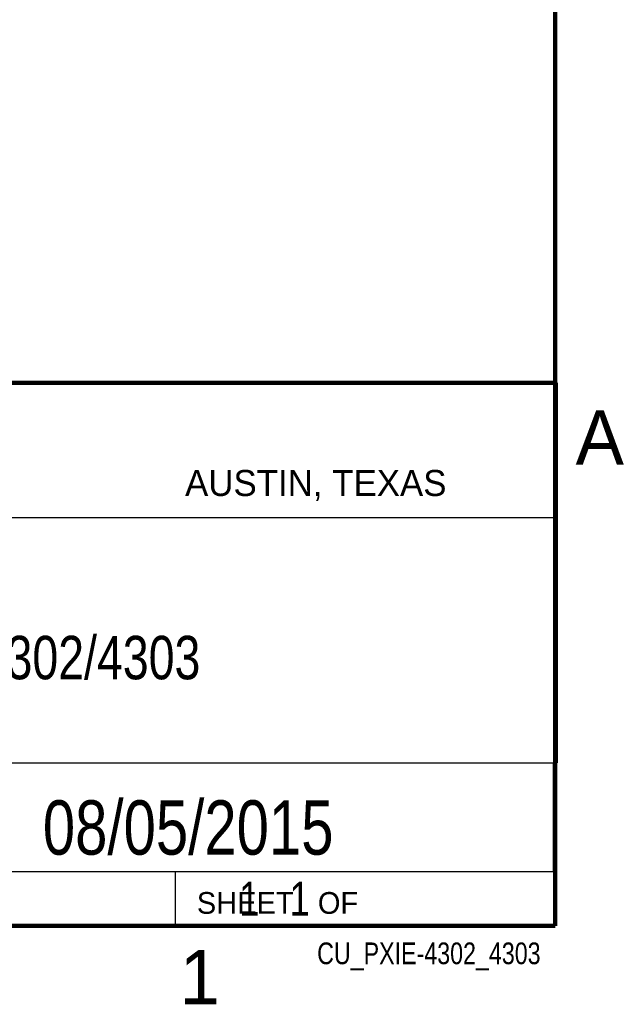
# Model space of a CAD drawing. Header units: inches. Extents: x 0 to 34, y 0 to 22.
# Tile 37 of 39: x 31 to 33.8, y 0.1 to 4.7. Entities that reach past the tile are written whole.
import ezdxf

# ---------------------------------------------------------------- set-up
doc = ezdxf.new("R2010")
doc.units = ezdxf.units.IN
doc.header["$LTSCALE"] = 1.87
doc.header["$MEASUREMENT"] = 0
doc.layers.get('0').update_dxf_attribs({"linetype": 'CONTINUOUS'})
doc.layers.add('DETAIL', color=7, linetype='CONTINUOUS')
doc.layers.add('NOTE', color=7, linetype='CONTINUOUS')
doc.styles.get("Standard").update_dxf_attribs({"font": 'txt', "width": 0.8})
doc.styles.add('TEXTSTYLE_2', font='txt')

msp = doc.modelspace()

# ---------------------------------------------------------------- linework, layer by layer
at = {"color": 2, "linetype": 'CONTINUOUS'}
for p, q in [((28.3793, 3.0003), (33.5093, 3.0003)), ((33.5093, 3.0003), (33.5093, 1.2503)), ((28.7231, 2.38), (33.5, 2.38)), ((28.3793, 1.2503), (33.5093, 1.2503)), ((30.13, 1.2499), (33.49, 1.2499)), ((33.49, 1.2499), (33.49, 0.7499)), ((28.38, 0.75), (33.5, 0.75)), ((30.13, 0.7499), (33.49, 0.7499)), ((31.75, 0.75), (33.5, 0.75)), ((31.75, 0.75), (31.75, 0.5)), ((33.5, 0.75), (33.5, 0.5)), ((31.75, 0.5), (33.5, 0.5)), ((32.4953, 0.5017), (33.4953, 0.5017)), ((32.4953, 0.5017), (32.4953, 0.5012)), ((32.4953, 0.5012), (33.4953, 0.5012)), ((33.4953, 0.5017), (33.4953, 0.5012))]:
    msp.add_line(p, q, dxfattribs=at)
at = {"color": 7, "linetype": 'CONTINUOUS', "const_width": 0.02}
for points in [[(33.5, 0.5), (33.5, 21.5)], [(25.58, 3), (33.5, 3)], [(0.5, 0.5), (33.5, 0.5)]]:
    msp.add_lwpolyline(points, dxfattribs=at)

# ---------------------------------------------------------------- texts
at = {"color": 2, "linetype": 'CONTINUOUS', "attachment_point": 1, "line_spacing_factor": 0.9, "style": 'TEXTSTYLE_2'}
for s, insert, char_height, width in [('A', (33.5939, 2.8728), 0.25, 0.25), ('AUSTIN, TEXAS', (31.7957, 2.599), 0.12, 1.56), ('SHEET   OF', (31.8499, 0.6557), 0.1, 1), ('1', (31.7706, 0.389), 0.25, 0.25)]:
    msp.add_mtext(s, dxfattribs=dict(at, insert=insert, char_height=char_height, width=width))
at = {"layer": 'DETAIL', "color": 7, "linetype": 'CONTINUOUS', "insert": (31.8125, 0.7031), "char_height": 0.15625, "width": 1.25, "attachment_point": 1, "line_spacing_factor": 0.9}
msp.add_mtext('     1   1', dxfattribs=at)
at = {"layer": 'DETAIL', "color": 2, "linetype": 'CONTINUOUS', "insert": (33.4328, 0.4236), "char_height": 0.1, "width": 1.36, "attachment_point": 3, "line_spacing_factor": 0.9}
msp.add_mtext('CU_PXIE-4302_4303', dxfattribs=at)
at = {"layer": 'NOTE', "color": 7, "linetype": 'CONTINUOUS', "attachment_point": 2, "line_spacing_factor": 0.9}
for s, insert, char_height, width in [('NI PXIE-4302/4303', (30.9443, 1.8353), 0.2, 2.72), ('08/05/2015', (31.81, 1.078), 0.25, 2)]:
    msp.add_mtext(s, dxfattribs=dict(at, insert=insert, char_height=char_height, width=width))

doc.saveas('drawing.dxf')
